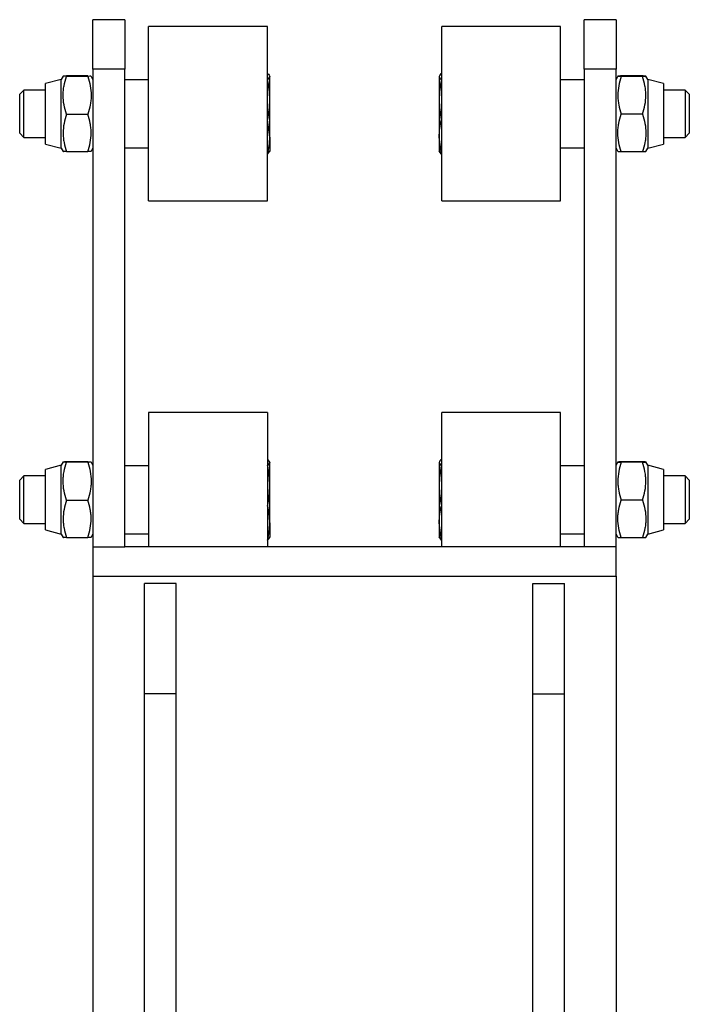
# Model space of a CAD drawing. Header units: millimetres. Extents: x 1033 to 1844, y 1032 to 2088.
# Tile 7 of 7: x 1354 to 1523, y 1839 to 2088. Entities that reach past the tile are written whole.
import ezdxf

# ---------------------------------------------------------------- set-up
doc = ezdxf.new("R2010")
doc.units = ezdxf.units.MM

msp = doc.modelspace()

# ---------------------------------------------------------------- linework, layer by layer
at = {"color": 7, "linetype": 'Continuous', "lineweight": 25}
for p, q in [((1380.59, 2087.8), (1372.59, 2087.8)), ((1372.59, 2075.29), (1372.59, 2087.8)), ((1380.59, 2087.8), (1380.59, 2075.29)), ((1504.59, 2087.8), (1496.59, 2087.8)), ((1496.59, 2075.29), (1496.59, 2087.8)), ((1504.59, 2087.8), (1504.59, 2075.29)), ((1416.59, 2086.04), (1386.59, 2086.04)), ((1386.59, 2042.04), (1386.59, 2086.04)), ((1416.59, 2042.04), (1416.59, 2086.04)), ((1490.59, 2086.04), (1460.59, 2086.04)), ((1460.59, 2043.64), (1460.59, 2086.04)), ((1490.59, 2043.64), (1490.59, 2086.04)), ((1372.59, 2075.29), (1372.59, 1954.76)), ((1380.59, 2075.29), (1372.59, 2075.29)), ((1380.59, 1954.76), (1380.59, 2075.29)), ((1504.59, 2075.29), (1496.59, 2075.29)), ((1496.59, 2075.29), (1496.59, 1954.76)), ((1504.59, 1954.76), (1504.59, 2075.29)), ((1364.59, 2072.74), (1360.59, 2071.67)), ((1365.07, 2073.57), (1364.59, 2072.74)), ((1364.59, 2055.34), (1364.59, 2072.74)), ((1371.28, 2073.59), (1365.9, 2073.59)), ((1371.28, 2073.49), (1365.9, 2073.49)), ((1372.59, 2072.74), (1372.11, 2073.57)), ((1386.59, 2072.64), (1380.59, 2072.64)), ((1416.59, 2074.21), (1416.65, 2074.21)), ((1416.59, 2072.69), (1416.65, 2072.69)), ((1417.19, 2073.45), (1416.65, 2072.69)), ((1417.19, 2067.6), (1417.19, 2073.45)), ((1459.99, 2073.45), (1459.99, 2067.6)), ((1460.59, 2074.21), (1460.52, 2074.21)), ((1460.59, 2072.69), (1460.52, 2072.69)), ((1496.59, 2072.64), (1490.59, 2072.64)), ((1505.07, 2073.57), (1504.59, 2072.74)), ((1511.28, 2073.59), (1505.9, 2073.59)), ((1511.28, 2073.49), (1505.9, 2073.49)), ((1512.59, 2072.74), (1512.11, 2073.57)), ((1516.59, 2071.67), (1512.59, 2072.74)), ((1512.59, 2072.74), (1512.59, 2055.34)), ((1355.16, 2070.04), (1354.09, 2068.97)), ((1360.59, 2070.04), (1355.16, 2070.04)), ((1355.16, 2058.48), (1355.16, 2070.04)), ((1360.59, 2056.41), (1360.59, 2071.67)), ((1516.59, 2071.67), (1516.59, 2056.41)), ((1522.02, 2070.04), (1516.59, 2070.04)), ((1523.09, 2068.97), (1522.02, 2070.04)), ((1522.02, 2070.04), (1522.02, 2058.04)), ((1354.09, 2059.47), (1354.09, 2068.97)), ((1417.19, 2058.19), (1417.19, 2067.6)), ((1459.99, 2067.6), (1459.99, 2058.19)), ((1523.09, 2068.97), (1523.09, 2059.12)), ((1365.9, 2063.94), (1371.28, 2063.94)), ((1511.28, 2063.94), (1505.9, 2063.94)), ((1416.59, 2062.52), (1416.65, 2062.52)), ((1417.19, 2058.19), (1416.65, 2062.52)), ((1460.59, 2062.52), (1460.52, 2062.52)), ((1354.09, 2059.12), (1354.09, 2059.47)), ((1354.09, 2059.12), (1355.16, 2058.04)), ((1355.16, 2058.04), (1355.16, 2058.48)), ((1355.16, 2058.04), (1360.59, 2058.04)), ((1417.19, 2058.19), (1417.19, 2054.54)), ((1460.52, 2053.87), (1459.99, 2058.19)), ((1459.99, 2058.19), (1459.99, 2054.54)), ((1516.59, 2058.04), (1522.02, 2058.04)), ((1522.02, 2058.04), (1523.09, 2059.12)), ((1360.59, 2056.41), (1364.59, 2055.34)), ((1364.59, 2055.34), (1365.07, 2054.52)), ((1372.11, 2054.52), (1372.59, 2055.34)), ((1380.59, 2055.44), (1386.59, 2055.44)), ((1490.59, 2055.44), (1496.59, 2055.44)), ((1504.59, 2055.34), (1505.07, 2054.52)), ((1512.11, 2054.52), (1512.59, 2055.34)), ((1512.59, 2055.34), (1516.59, 2056.41)), ((1365.9, 2054.49), (1371.28, 2054.49)), ((1416.59, 2053.87), (1416.65, 2053.87)), ((1416.65, 2053.87), (1417.19, 2054.63)), ((1460.52, 2053.87), (1459.99, 2054.63)), ((1460.59, 2053.87), (1460.52, 2053.87)), ((1505.9, 2054.49), (1511.28, 2054.49)), ((1460.59, 2042.04), (1460.59, 2043.64)), ((1490.59, 2042.04), (1490.59, 2043.64)), ((1386.59, 2042.04), (1416.59, 2042.04)), ((1460.59, 2042.04), (1490.59, 2042.04)), ((1416.59, 1988.64), (1386.59, 1988.64)), ((1386.59, 1988.64), (1386.59, 1954.76)), ((1416.59, 1988.64), (1416.59, 1954.76)), ((1490.59, 1988.64), (1460.59, 1988.64)), ((1460.59, 1954.76), (1460.59, 1988.64)), ((1490.59, 1954.76), (1490.59, 1988.64)), ((1365.07, 1976.17), (1364.59, 1975.34)), ((1371.28, 1976.19), (1365.9, 1976.19)), ((1371.28, 1976.09), (1365.9, 1976.09)), ((1372.59, 1975.34), (1372.11, 1976.17)), ((1416.59, 1976.82), (1416.65, 1976.82)), ((1416.65, 1976.82), (1417.19, 1976.05)), ((1417.19, 1976.05), (1416.65, 1975.29)), ((1417.19, 1970.2), (1417.19, 1976.05)), ((1459.99, 1976.05), (1459.99, 1970.2)), ((1460.59, 1976.82), (1460.52, 1976.82)), ((1505.07, 1976.17), (1504.59, 1975.34)), ((1511.28, 1976.19), (1505.9, 1976.19)), ((1511.28, 1976.09), (1505.9, 1976.09)), ((1512.59, 1975.34), (1512.11, 1976.17)), ((1364.59, 1975.34), (1360.59, 1974.27)), ((1360.59, 1959.02), (1360.59, 1974.27)), ((1364.59, 1957.95), (1364.59, 1975.34)), ((1386.59, 1975.24), (1380.59, 1975.24)), ((1416.59, 1975.29), (1416.65, 1975.29)), ((1460.59, 1975.29), (1460.52, 1975.29)), ((1496.59, 1975.24), (1490.59, 1975.24)), ((1516.59, 1974.27), (1512.59, 1975.34)), ((1512.59, 1975.34), (1512.59, 1957.94)), ((1516.59, 1974.27), (1516.59, 1959.02)), ((1355.16, 1972.64), (1354.09, 1971.57)), ((1354.09, 1962.08), (1354.09, 1971.57)), ((1360.59, 1972.64), (1355.16, 1972.64)), ((1355.16, 1961.08), (1355.16, 1972.64)), ((1522.02, 1972.64), (1516.59, 1972.64)), ((1523.09, 1971.57), (1522.02, 1972.64)), ((1522.02, 1972.64), (1522.02, 1960.64)), ((1523.09, 1971.57), (1523.09, 1961.72)), ((1417.19, 1960.8), (1417.19, 1970.2)), ((1459.99, 1970.2), (1459.99, 1960.8)), ((1365.9, 1966.54), (1371.28, 1966.54)), ((1511.28, 1966.54), (1505.9, 1966.54)), ((1416.59, 1965.12), (1416.65, 1965.12)), ((1460.59, 1965.12), (1460.52, 1965.12)), ((1354.09, 1961.72), (1354.09, 1962.08)), ((1354.09, 1961.72), (1355.16, 1960.64)), ((1355.16, 1960.64), (1355.16, 1961.08)), ((1417.19, 1960.8), (1417.19, 1957.15)), ((1460.52, 1956.47), (1459.99, 1960.8)), ((1459.99, 1960.8), (1459.99, 1957.15)), ((1522.02, 1960.64), (1523.09, 1961.72)), ((1355.16, 1960.64), (1360.59, 1960.64)), ((1360.59, 1959.02), (1364.59, 1957.94)), ((1512.59, 1957.94), (1516.59, 1959.02)), ((1516.59, 1960.64), (1522.02, 1960.64)), ((1364.59, 1957.94), (1365.07, 1957.12)), ((1365.9, 1957.1), (1371.28, 1957.1)), ((1372.11, 1957.12), (1372.59, 1957.94)), ((1380.59, 1958.04), (1386.59, 1958.04)), ((1416.59, 1956.47), (1416.65, 1956.47)), ((1460.52, 1956.47), (1459.99, 1957.24)), ((1460.59, 1956.47), (1460.52, 1956.47)), ((1490.59, 1958.04), (1496.59, 1958.04)), ((1504.59, 1957.94), (1505.07, 1957.12)), ((1505.9, 1957.1), (1511.28, 1957.1)), ((1512.11, 1957.12), (1512.59, 1957.94)), ((1372.59, 1954.76), (1372.59, 1947.34)), ((1372.59, 1954.76), (1380.59, 1954.76)), ((1496.59, 1954.76), (1380.59, 1954.76)), ((1504.59, 1954.76), (1496.59, 1954.76)), ((1504.59, 1947.34), (1504.59, 1954.76)), ((1372.59, 1947.34), (1504.59, 1947.34)), ((1372.59, 1947.34), (1372.59, 1834.01)), ((1504.59, 1947.34), (1504.59, 1834.01)), ((1393.59, 1945.47), (1385.59, 1945.47)), ((1385.59, 1917.65), (1385.59, 1945.47)), ((1393.59, 1917.65), (1393.59, 1945.47)), ((1483.59, 1945.47), (1491.59, 1945.47)), ((1483.59, 1917.65), (1483.59, 1945.47)), ((1491.59, 1917.65), (1491.59, 1945.47)), ((1393.59, 1917.65), (1385.59, 1917.65)), ((1385.59, 1774.97), (1385.59, 1917.65)), ((1393.59, 1774.97), (1393.59, 1917.65)), ((1483.59, 1917.65), (1491.59, 1917.65)), ((1483.59, 1774.97), (1483.59, 1917.65)), ((1491.59, 1774.97), (1491.59, 1917.65))]:
    msp.add_line(p, q, dxfattribs=at)
for points, knots in [([(1365.9, 2063.94), (1365.64, 2064.72), (1365.43, 2065.51), (1365.13, 2067.09), (1365.05, 2067.9), (1365.05, 2069.11), (1365.07, 2069.52), (1365.15, 2070.33), (1365.21, 2070.73), (1365.43, 2071.92), (1365.64, 2072.71), (1365.9, 2073.49)], [0, 0, 0, 0, 0.25, 0.25, 0.5, 0.5, 0.625, 0.625, 0.75, 0.75, 1, 1, 1, 1]), ([(1365.9, 2073.49), (1365.55, 2073.5), (1365.07, 2073.52), (1365.1, 2073.54), (1365.11, 2073.54)], [0, 0, 0, 0, 0.713003, 1, 1, 1, 1]), ([(1365.9, 2073.59), (1365.7, 2073.59), (1365.52, 2073.58), (1365.25, 2073.57), (1365.15, 2073.56), (1365.1, 2073.55)], [0, 0, 0, 0, 0.5, 0.5, 1, 1, 1, 1]), ([(1372.07, 2073.54), (1372.08, 2073.54), (1372.12, 2073.52), (1371.63, 2073.5), (1371.28, 2073.49)], [0, 0, 0, 0, 0.286986, 1, 1, 1, 1]), ([(1371.28, 2073.49), (1371.54, 2072.71), (1371.75, 2071.93), (1372.05, 2070.34), (1372.13, 2069.54), (1372.13, 2068.32), (1372.11, 2067.91), (1372.03, 2067.11), (1371.97, 2066.71), (1371.75, 2065.51), (1371.54, 2064.72), (1371.28, 2063.94)], [0, 0, 0, 0, 0.25, 0.25, 0.5, 0.5, 0.625, 0.625, 0.75, 0.75, 1, 1, 1, 1]), ([(1416.65, 2074.21), (1416.82, 2074.09), (1416.96, 2073.96), (1417.14, 2073.7), (1417.19, 2073.58), (1417.19, 2073.45)], [0, 0, 0, 0, 0.5, 0.5, 1, 1, 1, 1]), ([(1417.19, 2067.6), (1417.19, 2068.45), (1417.14, 2069.3), (1416.96, 2070.99), (1416.82, 2071.84), (1416.65, 2072.69)], [0, 0, 0, 0, 0.5, 0.5, 1, 1, 1, 1]), ([(1460.52, 2074.21), (1460.36, 2074.09), (1460.22, 2073.96), (1460.04, 2073.7), (1459.99, 2073.58), (1459.99, 2073.45)], [0, 0, 0, 0, 0.5, 0.5, 1, 1, 1, 1]), ([(1459.99, 2073.45), (1459.99, 2073.32), (1460.04, 2073.2), (1460.22, 2072.94), (1460.36, 2072.81), (1460.52, 2072.69)], [0, 0, 0, 0, 0.5, 0.5, 1, 1, 1, 1]), ([(1460.52, 2072.69), (1460.36, 2071.84), (1460.22, 2070.99), (1460.04, 2069.3), (1459.99, 2068.45), (1459.99, 2067.6)], [0, 0, 0, 0, 0.5, 0.5, 1, 1, 1, 1]), ([(1505.9, 2073.59), (1505.77, 2073.59), (1505.4, 2073.58), (1505.03, 2073.55), (1505.03, 2073.52), (1505.58, 2073.5), (1505.9, 2073.49)], [0, 0, 0, 0, 0.133346, 0.382642, 0.63804, 1, 1, 1, 1]), ([(1505.9, 2073.49), (1505.64, 2072.71), (1505.43, 2071.93), (1505.13, 2070.34), (1505.05, 2069.54), (1505.05, 2068.32), (1505.07, 2067.91), (1505.15, 2067.11), (1505.21, 2066.71), (1505.43, 2065.51), (1505.64, 2064.72), (1505.9, 2063.94)], [0, 0, 0, 0, 0.25, 0.25, 0.5, 0.5, 0.625, 0.625, 0.75, 0.75, 1, 1, 1, 1]), ([(1511.28, 2073.49), (1511.6, 2073.5), (1512.14, 2073.52), (1512.15, 2073.55), (1511.79, 2073.58), (1511.41, 2073.59), (1511.28, 2073.59)], [0, 0, 0, 0, 0.361958, 0.610951, 0.866654, 1, 1, 1, 1]), ([(1511.28, 2063.94), (1511.54, 2064.72), (1511.75, 2065.51), (1512.05, 2067.09), (1512.13, 2067.9), (1512.13, 2069.11), (1512.11, 2069.52), (1512.03, 2070.33), (1511.97, 2070.73), (1511.75, 2071.92), (1511.54, 2072.71), (1511.28, 2073.49)], [0, 0, 0, 0, 0.25, 0.25, 0.5, 0.5, 0.625, 0.625, 0.75, 0.75, 1, 1, 1, 1]), ([(1416.65, 2062.52), (1416.82, 2063.36), (1416.96, 2064.21), (1417.14, 2065.91), (1417.19, 2066.75), (1417.19, 2067.6)], [0, 0, 0, 0, 0.5, 0.5, 1, 1, 1, 1]), ([(1459.99, 2067.6), (1459.99, 2066.75), (1460.04, 2065.9), (1460.22, 2064.21), (1460.36, 2063.36), (1460.52, 2062.52)], [0, 0, 0, 0, 0.5, 0.5, 1, 1, 1, 1]), ([(1365.9, 2063.94), (1365.64, 2063.17), (1365.43, 2062.39), (1365.13, 2060.82), (1365.05, 2060.03), (1365.05, 2058.82), (1365.07, 2058.42), (1365.15, 2057.62), (1365.21, 2057.23), (1365.43, 2056.04), (1365.64, 2055.27), (1365.9, 2054.49)], [0, 0, 0, 0, 0.25, 0.25, 0.5, 0.5, 0.625, 0.625, 0.75, 0.75, 1, 1, 1, 1]), ([(1371.28, 2054.49), (1371.54, 2055.26), (1371.75, 2056.04), (1372.05, 2057.61), (1372.13, 2058.41), (1372.13, 2059.61), (1372.11, 2060.01), (1372.03, 2060.81), (1371.97, 2061.21), (1371.75, 2062.39), (1371.54, 2063.17), (1371.28, 2063.94)], [0, 0, 0, 0, 0.25, 0.25, 0.5, 0.5, 0.625, 0.625, 0.75, 0.75, 1, 1, 1, 1]), ([(1505.9, 2054.49), (1505.64, 2055.26), (1505.43, 2056.04), (1505.13, 2057.61), (1505.05, 2058.41), (1505.05, 2059.61), (1505.07, 2060.01), (1505.15, 2060.81), (1505.21, 2061.21), (1505.43, 2062.39), (1505.64, 2063.17), (1505.9, 2063.94)], [0, 0, 0, 0, 0.25, 0.25, 0.5, 0.5, 0.625, 0.625, 0.75, 0.75, 1, 1, 1, 1]), ([(1511.28, 2063.94), (1511.54, 2063.17), (1511.75, 2062.39), (1512.05, 2060.82), (1512.13, 2060.03), (1512.13, 2058.82), (1512.11, 2058.42), (1512.03, 2057.62), (1511.97, 2057.23), (1511.75, 2056.04), (1511.54, 2055.27), (1511.28, 2054.49)], [0, 0, 0, 0, 0.25, 0.25, 0.5, 0.5, 0.625, 0.625, 0.75, 0.75, 1, 1, 1, 1]), ([(1459.99, 2058.19), (1459.99, 2058.91), (1460.04, 2059.63), (1460.22, 2061.08), (1460.36, 2061.8), (1460.52, 2062.52)], [0, 0, 0, 0, 0.5, 0.5, 1, 1, 1, 1]), ([(1416.65, 2053.87), (1416.82, 2054.59), (1416.96, 2055.31), (1417.14, 2056.75), (1417.19, 2057.47), (1417.19, 2058.19)], [0, 0, 0, 0, 0.5, 0.5, 1, 1, 1, 1]), ([(1365.9, 2054.49), (1365.55, 2054.5), (1365.07, 2054.52), (1365.1, 2054.54), (1365.11, 2054.54)], [0, 0, 0, 0, 0.735637, 1, 1, 1, 1]), ([(1372.07, 2054.54), (1372.07, 2054.54), (1372.11, 2054.52), (1371.63, 2054.5), (1371.28, 2054.49)], [0, 0, 0, 0, 0.2643474, 1, 1, 1, 1]), ([(1505.11, 2054.54), (1505.1, 2054.54), (1505.07, 2054.52), (1505.55, 2054.5), (1505.9, 2054.49)], [0, 0, 0, 0, 0.264347, 1, 1, 1, 1]), ([(1511.28, 2054.49), (1511.63, 2054.5), (1512.11, 2054.52), (1512.08, 2054.54), (1512.07, 2054.54)], [0, 0, 0, 0, 0.735637, 1, 1, 1, 1]), ([(1365.9, 1966.54), (1365.64, 1967.32), (1365.43, 1968.11), (1365.13, 1969.7), (1365.05, 1970.5), (1365.05, 1971.72), (1365.07, 1972.12), (1365.15, 1972.93), (1365.21, 1973.33), (1365.43, 1974.53), (1365.64, 1975.31), (1365.9, 1976.09)], [0, 0, 0, 0, 0.25, 0.25, 0.5, 0.5, 0.625, 0.625, 0.75, 0.75, 1, 1, 1, 1]), ([(1365.9, 1976.09), (1365.55, 1976.11), (1365.07, 1976.12), (1365.1, 1976.14), (1365.11, 1976.15)], [0, 0, 0, 0, 0.7130039, 1, 1, 1, 1]), ([(1365.9, 1976.19), (1365.7, 1976.19), (1365.52, 1976.18), (1365.25, 1976.17), (1365.15, 1976.16), (1365.1, 1976.16)], [0, 0, 0, 0, 0.5, 0.5, 1, 1, 1, 1]), ([(1372.07, 1976.15), (1372.08, 1976.14), (1372.12, 1976.12), (1371.63, 1976.11), (1371.28, 1976.09)], [0, 0, 0, 0, 0.2869851, 1, 1, 1, 1]), ([(1371.28, 1976.09), (1371.54, 1975.31), (1371.75, 1974.53), (1372.05, 1972.94), (1372.13, 1972.14), (1372.13, 1970.92), (1372.11, 1970.51), (1372.03, 1969.71), (1371.97, 1969.31), (1371.75, 1968.11), (1371.54, 1967.33), (1371.28, 1966.54)], [0, 0, 0, 0, 0.25, 0.25, 0.5, 0.5, 0.625, 0.625, 0.75, 0.75, 1, 1, 1, 1]), ([(1460.52, 1976.82), (1460.36, 1976.69), (1460.22, 1976.56), (1460.04, 1976.31), (1459.99, 1976.18), (1459.99, 1976.05)], [0, 0, 0, 0, 0.5, 0.5, 1, 1, 1, 1]), ([(1459.99, 1976.05), (1459.99, 1975.93), (1460.04, 1975.8), (1460.22, 1975.54), (1460.36, 1975.42), (1460.52, 1975.29)], [0, 0, 0, 0, 0.5, 0.5, 1, 1, 1, 1]), ([(1505.9, 1976.19), (1505.77, 1976.19), (1505.4, 1976.18), (1505.03, 1976.16), (1505.03, 1976.13), (1505.58, 1976.11), (1505.9, 1976.09)], [0, 0, 0, 0, 0.133346, 0.382641, 0.63804, 1, 1, 1, 1]), ([(1505.9, 1976.09), (1505.64, 1975.31), (1505.43, 1974.53), (1505.13, 1972.94), (1505.05, 1972.14), (1505.05, 1970.92), (1505.07, 1970.51), (1505.15, 1969.71), (1505.21, 1969.31), (1505.43, 1968.11), (1505.64, 1967.33), (1505.9, 1966.54)], [0, 0, 0, 0, 0.25, 0.25, 0.5, 0.5, 0.625, 0.625, 0.75, 0.75, 1, 1, 1, 1]), ([(1511.28, 1976.09), (1511.6, 1976.11), (1512.14, 1976.13), (1512.15, 1976.16), (1511.79, 1976.18), (1511.41, 1976.19), (1511.28, 1976.19)], [0, 0, 0, 0, 0.361958, 0.610951, 0.866654, 1, 1, 1, 1]), ([(1511.28, 1966.54), (1511.54, 1967.32), (1511.75, 1968.11), (1512.05, 1969.7), (1512.13, 1970.5), (1512.13, 1971.72), (1512.11, 1972.12), (1512.03, 1972.93), (1511.97, 1973.33), (1511.75, 1974.53), (1511.54, 1975.31), (1511.28, 1976.09)], [0, 0, 0, 0, 0.25, 0.25, 0.5, 0.5, 0.625, 0.625, 0.75, 0.75, 1, 1, 1, 1]), ([(1417.19, 1970.2), (1417.19, 1971.05), (1417.14, 1971.9), (1416.96, 1973.6), (1416.82, 1974.44), (1416.65, 1975.29)], [0, 0, 0, 0, 0.5, 0.5, 1, 1, 1, 1]), ([(1460.52, 1975.29), (1460.36, 1974.45), (1460.22, 1973.6), (1460.04, 1971.9), (1459.99, 1971.05), (1459.99, 1970.2)], [0, 0, 0, 0, 0.5, 0.5, 1, 1, 1, 1]), ([(1416.65, 1965.12), (1416.82, 1965.96), (1416.96, 1966.81), (1417.14, 1968.51), (1417.19, 1969.36), (1417.19, 1970.2)], [0, 0, 0, 0, 0.5, 0.5, 1, 1, 1, 1]), ([(1459.99, 1970.2), (1459.99, 1969.35), (1460.04, 1968.51), (1460.22, 1966.81), (1460.36, 1965.96), (1460.52, 1965.12)], [0, 0, 0, 0, 0.5, 0.5, 1, 1, 1, 1]), ([(1365.9, 1966.54), (1365.64, 1965.77), (1365.43, 1965), (1365.13, 1963.43), (1365.05, 1962.63), (1365.05, 1961.43), (1365.07, 1961.02), (1365.15, 1960.23), (1365.21, 1959.83), (1365.43, 1958.65), (1365.64, 1957.87), (1365.9, 1957.1)], [0, 0, 0, 0, 0.25, 0.25, 0.5, 0.5, 0.625, 0.625, 0.75, 0.75, 1, 1, 1, 1]), ([(1371.28, 1957.1), (1371.54, 1957.87), (1371.75, 1958.64), (1372.05, 1960.21), (1372.13, 1961.01), (1372.13, 1962.21), (1372.11, 1962.62), (1372.03, 1963.41), (1371.97, 1963.81), (1371.75, 1964.99), (1371.54, 1965.77), (1371.28, 1966.54)], [0, 0, 0, 0, 0.25, 0.25, 0.5, 0.5, 0.625, 0.625, 0.75, 0.75, 1, 1, 1, 1]), ([(1505.9, 1957.1), (1505.64, 1957.87), (1505.43, 1958.64), (1505.13, 1960.21), (1505.05, 1961.01), (1505.05, 1962.21), (1505.07, 1962.62), (1505.15, 1963.41), (1505.21, 1963.81), (1505.43, 1964.99), (1505.64, 1965.77), (1505.9, 1966.54)], [0, 0, 0, 0, 0.25, 0.25, 0.5, 0.5, 0.625, 0.625, 0.75, 0.75, 1, 1, 1, 1]), ([(1511.28, 1966.54), (1511.54, 1965.77), (1511.75, 1965), (1512.05, 1963.43), (1512.13, 1962.63), (1512.13, 1961.43), (1512.11, 1961.02), (1512.03, 1960.23), (1511.97, 1959.83), (1511.75, 1958.65), (1511.54, 1957.87), (1511.28, 1957.1)], [0, 0, 0, 0, 0.25, 0.25, 0.5, 0.5, 0.625, 0.625, 0.75, 0.75, 1, 1, 1, 1]), ([(1417.19, 1960.8), (1417.19, 1961.52), (1417.14, 1962.24), (1416.96, 1963.68), (1416.82, 1964.4), (1416.65, 1965.12)], [0, 0, 0, 0, 0.5, 0.5, 1, 1, 1, 1]), ([(1459.99, 1960.8), (1459.99, 1961.52), (1460.04, 1962.24), (1460.22, 1963.68), (1460.36, 1964.4), (1460.52, 1965.12)], [0, 0, 0, 0, 0.5, 0.5, 1, 1, 1, 1]), ([(1416.65, 1956.47), (1416.82, 1957.19), (1416.96, 1957.91), (1417.14, 1959.36), (1417.19, 1960.08), (1417.19, 1960.8)], [0, 0, 0, 0, 0.5, 0.5, 1, 1, 1, 1]), ([(1365.9, 1957.1), (1365.55, 1957.11), (1365.07, 1957.12), (1365.1, 1957.14), (1365.11, 1957.14)], [0, 0, 0, 0, 0.735639, 1, 1, 1, 1]), ([(1372.07, 1957.14), (1372.07, 1957.14), (1372.11, 1957.12), (1371.63, 1957.11), (1371.28, 1957.1)], [0, 0, 0, 0, 0.264346, 1, 1, 1, 1]), ([(1416.65, 1956.47), (1416.82, 1956.6), (1416.96, 1956.73), (1417.14, 1956.98), (1417.19, 1957.11), (1417.19, 1957.24)], [0, 0, 0, 0, 0.5, 0.5, 1, 1, 1, 1]), ([(1505.11, 1957.14), (1505.1, 1957.14), (1505.07, 1957.12), (1505.55, 1957.11), (1505.9, 1957.1)], [0, 0, 0, 0, 0.2643465, 1, 1, 1, 1]), ([(1511.28, 1957.1), (1511.63, 1957.11), (1512.11, 1957.12), (1512.08, 1957.14), (1512.07, 1957.14)], [0, 0, 0, 0, 0.735638, 1, 1, 1, 1])]:
    msp.add_open_spline(points, degree=3, knots=knots, dxfattribs=at)

doc.saveas('drawing.dxf')
